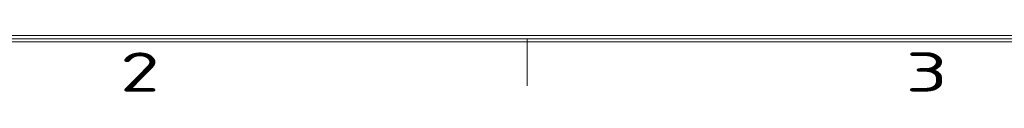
# Model space of a CAD drawing. Header units: inches. Extents: x -121 to 307, y -30 to 271.
# Tile 2 of 15: x -40.18 to 30.89, y -28.89 to -24.79. Entities that reach past the tile are written whole.
import ezdxf
from ezdxf.enums import TextEntityAlignment as Align

# ---------------------------------------------------------------- set-up
doc = ezdxf.new("R2010")
doc.units = ezdxf.units.IN
doc.header["$LTSCALE"] = 23.1
doc.header["$MEASUREMENT"] = 0
doc.layers.get('0').update_dxf_attribs({"lineweight": 18})
doc.styles.get("Standard").update_dxf_attribs({"font": 'isocp3.shx', "bigfont": 'gbcbig.shx'})

# ---------------------------------------------------------------- blocks, each defined once
blk = doc.blocks.new('图表_1')
for p, q in [((288.005, -150.459), (-132.056, -150.459)), ((287.778, -150.232), (-131.83, -150.232)), ((287.552, -150.005), (-131.603, -150.005)), ((-18.422, -150.232), (-18.422, -153.634))]:
    blk.add_line(p, q)
for s, width, p in [('2', 1.63919, (-47.805, -154.058)), ('3', 1.69084, (8.898, -154.058))]:
    blk.add_text(s, height=2.835, dxfattribs=dict(width=width)).set_placement(p)
blk = doc.blocks.new('hcfa图表_1')
blk.add_blockref('图表_1', (-366.293, 186.043))
blk = doc.blocks.new('禾川制图_1')
blk.add_blockref('hcfa图表_1', (502.607, -331.753))
for tag, p in [('V1.0', (6.998, -23.805)), ('XXXX', (49.654, -23.499)), ('XXXC', (81.788, -23.793)), ('XXXO', (93.952, -23.718))]:
    blk.add_attdef(tag, p, '', height=2.509)
blk.add_attdef('XXXY', (16.613, -23.718), '', height=2.509, rotation=0.63308)
for tag, p in [('XXXE', (315.806, -269.302)), ('XXXC', (348.558, -269.302)), ('XXXA', (399.262, -269.336)), ('XXXG', (273.318, -276.509)), ('XXXF', (315.77, -276.231)), ('XXXD', (349.078, -276.231)), ('XXXB', (399.165, -276.491)), ('XXXJ', (273.456, -283.933)), ('XXXQ', (335.144, -291.804)), ('XXXP', (301.311, -291.906)), ('XXXO', (351.702, -291.855)), ('XXXM', (277.007, -293.421))]:
    blk.add_attdef(tag, text='', height=2.509).set_placement(p, align=Align.CENTER)

msp = doc.modelspace()

# ---------------------------------------------------------------- block references
msp.add_blockref('禾川制图_1', (-121.442, 270.927))

doc.saveas('drawing.dxf')
